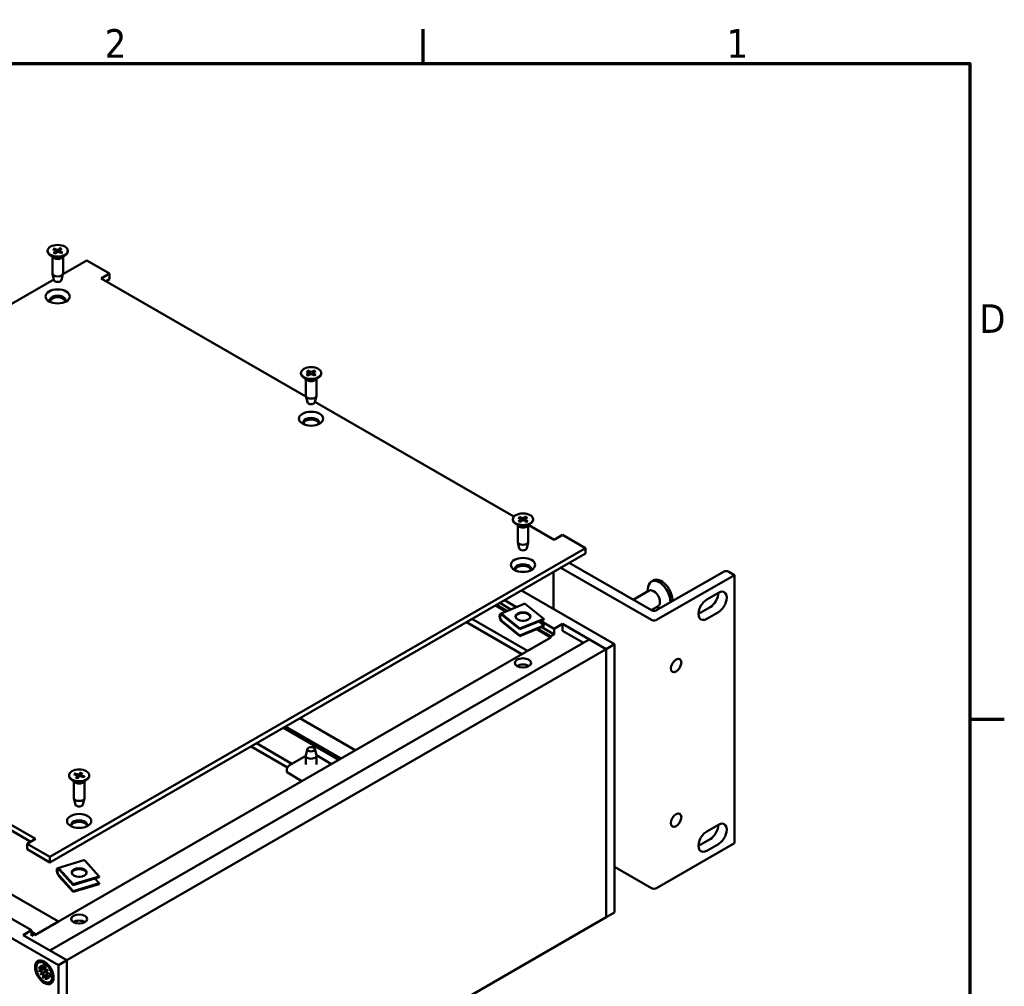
# Model space of a CAD drawing. Header units: millimetres. Extents: x 4 to 1435, y 25 to 906.
# Tile 13 of 13: x 1142 to 1428, y 621 to 902. Entities that reach past the tile are written whole.
import ezdxf

# ---------------------------------------------------------------- set-up
doc = ezdxf.new("R2010")
doc.units = ezdxf.units.MM
doc.header["$LTSCALE"] = 1.666667
doc.layers.add('Border (ANSI)', color=7, linetype='Continuous', lineweight=70)
doc.layers.add('Visible (ANSI)', color=7, linetype='Continuous', lineweight=50)
doc.styles.add('Note Text (ANSI)', font='tahoma.ttf')

# ---------------------------------------------------------------- blocks, each defined once
blk = doc.blocks.new('Borders Default Border')
at = {"layer": 'Border (ANSI)'}
for p, q in [((755.65, 533.4), (755.65, 539.42)), ((850.9, 419.1), (856.92, 419.1))]:
    blk.add_line(p, q, dxfattribs=at)
at = {"layer": 'Border (ANSI)', "flags": 128}
blk.add_lwpolyline([(12.7, 25.4), (12.7, 533.4), (850.9, 533.4), (850.9, 25.4), (12.7, 25.4)], dxfattribs=at)
at = {"layer": 'Border (ANSI)', "char_height": 5, "attachment_point": 7, "style": 'Note Text (ANSI)'}
for s, insert in [('2', (700.16, 534.42)), ('1', (808.5, 534.42)), ('D', (852.58, 486.45))]:
    blk.add_mtext(s, dxfattribs=dict(at, insert=insert))

msp = doc.modelspace()

# ---------------------------------------------------------------- linework, layer by layer
at = {"layer": 'Visible (ANSI)'}
for p, q in [((1151.861, 835.093), (1152.738, 834.669)), ((1152.169, 835.315), (1153.079, 834.915)), ((1154.106, 835.44), (1153.372, 834.934)), ((1154.491, 835.263), (1153.799, 834.737)), ((1150.344, 834.618), (1150.344, 834.475)), ((1152.044, 832.585), (1150.917, 833.468)), ((1151.744, 832.821), (1151.744, 828.058)), ((1152.078, 833.974), (1152.77, 834.5)), ((1152.463, 833.797), (1153.197, 834.303)), ((1152.814, 834.576), (1152.825, 834.047)), ((1154.4, 833.922), (1153.49, 834.322)), ((1153.748, 834.344), (1153.712, 834.224)), ((1153.755, 834.664), (1153.745, 834.21)), ((1154.708, 834.144), (1153.831, 834.568)), ((1154.525, 832.585), (1155.652, 833.468)), ((1154.825, 832.821), (1154.825, 828.058)), ((1156.225, 834.618), (1156.225, 834.475)), ((1161.747, 831.809), (1154.773, 827.782)), ((1168.373, 827.983), (1161.747, 831.809)), ((1152.208, 826.105), (1151.759, 827.933)), ((1154.361, 826.105), (1154.81, 827.933)), ((1165.941, 826.579), (1168.373, 827.983)), ((1225.391, 792.256), (1165.941, 826.579)), ((1168.373, 826.391), (1167.32, 825.783)), ((1168.373, 826.391), (1168.373, 827.983)), ((1152.166, 826.277), (1025.869, 753.36)), ((1223.938, 799.092), (1223.938, 798.949)), ((1225.639, 797.059), (1224.512, 797.942)), ((1225.556, 799.655), (1226.345, 799.177)), ((1225.556, 798.529), (1226.345, 799.007)), ((1225.904, 799.856), (1226.732, 799.4)), ((1225.904, 798.328), (1226.732, 798.784)), ((1226.404, 799.094), (1226.415, 798.609)), ((1227.854, 799.856), (1227.027, 799.4)), ((1227.854, 798.328), (1227.027, 798.784)), ((1227.354, 799.094), (1227.343, 798.609)), ((1228.202, 799.655), (1227.413, 799.177)), ((1228.202, 798.529), (1227.413, 799.007)), ((1228.12, 797.059), (1229.246, 797.942)), ((1229.82, 799.092), (1229.82, 798.949)), ((1225.338, 797.294), (1225.338, 792.532)), ((1228.42, 797.294), (1228.42, 792.532)), ((1225.803, 790.579), (1225.353, 792.407)), ((1227.955, 790.579), (1228.405, 792.407)), ((1285.798, 757.38), (1227.998, 790.751)), ((1285.472, 756.602), (1285.472, 756.459)), ((1287.172, 754.569), (1286.045, 755.452)), ((1287.048, 757.131), (1287.873, 756.674)), ((1287.134, 756.006), (1287.886, 756.504)), ((1287.38, 757.341), (1288.242, 756.906)), ((1287.497, 755.814), (1288.289, 756.291)), ((1287.939, 756.586), (1287.949, 756.087)), ((1289.328, 757.39), (1288.537, 756.914)), ((1289.445, 755.864), (1288.583, 756.298)), ((1288.887, 756.621), (1288.877, 756.15)), ((1289.692, 757.198), (1288.939, 756.701)), ((1289.777, 756.073), (1288.952, 756.531)), ((1289.653, 754.569), (1290.78, 755.452)), ((1297.469, 750.642), (1290.083, 754.906)), ((1291.353, 756.602), (1291.353, 756.459)), ((1286.872, 754.804), (1286.872, 750.042)), ((1289.954, 754.804), (1289.954, 750.042)), ((1299.901, 752.046), (1297.469, 750.642)), ((1306.527, 748.22), (1299.901, 752.046)), ((1287.336, 748.089), (1286.887, 749.917)), ((1289.489, 748.089), (1289.938, 749.917)), ((1151.046, 658.453), (1306.527, 748.22)), ((1306.527, 746.628), (1151.046, 656.861)), ((1306.527, 746.628), (1306.527, 748.22)), ((1301.847, 743.926), (1325.697, 730.155)), ((1297.277, 730.496), (1297.277, 741.288)), ((1325.697, 727.347), (1299.414, 742.521)), ((1327.229, 730.155), (1346.614, 741.347)), ((1348.146, 741.347), (1349.812, 740.385)), ((1015.324, 739.62), (1146.852, 663.683)), ((1145.473, 662.887), (1015.324, 738.028)), ((1326.298, 738.862), (1325.699, 738.516)), ((1349.812, 740.385), (1327.229, 727.347)), ((1349.812, 662.424), (1349.812, 740.385)), ((1314.973, 720.28), (1287.932, 735.892)), ((1325.025, 735.855), (1320.425, 733.199)), ((1324.595, 735.607), (1324.787, 736.958)), ((1341.815, 733.296), (1345.162, 735.229)), ((1284.927, 730.392), (1281.667, 732.275)), ((1286.556, 731.069), (1283.068, 733.083)), ((1283.456, 729.781), (1280.402, 731.544)), ((1283.795, 729.922), (1280.694, 731.713)), ((1288.763, 731.986), (1281.861, 729.118)), ((1294.442, 727.703), (1289.285, 731.841)), ((1327.639, 731.328), (1325.653, 730.181)), ((1327.209, 731.08), (1328.164, 730.695)), ((1339.382, 729.084), (1342.73, 731.016)), ((1345.162, 729.612), (1341.815, 727.679)), ((1288.122, 717.426), (1272.035, 726.714)), ((1289.686, 718.321), (1273.592, 727.613)), ((1282.383, 728.973), (1287.54, 724.835)), ((1287.54, 724.609), (1282.383, 728.746)), ((1282.383, 726.977), (1287.54, 722.84)), ((1287.54, 722.613), (1282.383, 726.751)), ((1294.442, 727.703), (1287.54, 724.835)), ((1294.442, 727.477), (1287.54, 724.609)), ((1294.442, 725.708), (1292.99, 726.873)), ((1297.469, 724.769), (1293.475, 727.075)), ((1294.442, 727.477), (1294.442, 727.703)), ((1294.442, 725.708), (1287.54, 722.84)), ((1294.442, 725.481), (1287.54, 722.613)), ((1287.54, 724.835), (1287.54, 724.609)), ((1296.496, 722.253), (1292.385, 724.626)), ((1296.496, 722.59), (1292.724, 724.767)), ((1297.469, 723.151), (1293.856, 725.237)), ((1294.442, 725.481), (1294.442, 725.708)), ((1297.469, 724.769), (1299.901, 726.173)), ((1297.469, 723.151), (1297.469, 724.769)), ((1299.901, 726.173), (1299.901, 724.218)), ((1299.901, 726.173), (1312.541, 718.876)), ((1305.984, 720.707), (1299.901, 724.218)), ((1146.676, 635.762), (1296.488, 722.257)), ((1151.046, 631.253), (1307.676, 721.684)), ((1287.54, 722.84), (1287.54, 722.613)), ((1289.686, 718.321), (1296.496, 722.253)), ((1296.496, 722.59), (1297.469, 723.151)), ((1296.496, 722.253), (1296.496, 722.59)), ((1312.541, 718.876), (1307.676, 721.684)), ((1155.91, 628.445), (1312.541, 718.876)), ((1312.541, 718.876), (1314.973, 720.28)), ((1312.541, 718.876), (1312.541, 640.921)), ((1312.541, 640.921), (1312.541, 718.876)), ((1314.973, 720.28), (1314.973, 642.325)), ((997.82, 716.91), (1153.478, 627.041)), ((1023.107, 714.959), (1153.486, 639.685)), ((1015.324, 712.421), (1145.703, 637.147)), ((1239.721, 689.482), (1223.635, 698.77)), ((1234.916, 686.708), (1218.829, 695.995)), ((1235.57, 687.086), (1219.483, 696.373)), ((1220.031, 684.491), (1209.467, 690.59)), ((1221.288, 685.563), (1211.024, 691.489)), ((1225.803, 689.847), (1225.353, 688.019)), ((1227.955, 689.847), (1228.405, 688.019)), ((1225.338, 687.847), (1220.75, 685.259)), ((1225.338, 685.284), (1225.338, 687.894)), ((1232.753, 685.459), (1228.402, 688.032)), ((1228.42, 685.284), (1228.42, 687.894)), ((1156.568, 682.179), (1156.568, 682.036)), ((1158.268, 680.146), (1157.141, 681.029)), ((1157.946, 682.473), (1158.955, 682.163)), ((1158.167, 682.727), (1159.2, 682.445)), ((1158.559, 681.405), (1159.048, 682.002)), ((1158.999, 681.277), (1159.536, 681.86)), ((1159.069, 682.056), (1159.083, 681.368)), ((1160.018, 683.082), (1159.481, 682.499)), ((1160.85, 681.631), (1159.817, 681.914)), ((1159.948, 682.306), (1159.939, 681.88)), ((1160.458, 682.954), (1159.969, 682.357)), ((1161.071, 681.886), (1160.062, 682.196)), ((1160.749, 680.146), (1161.876, 681.029)), ((1160.964, 681.818), (1160.807, 681.643)), ((1160.991, 681.865), (1160.929, 681.77)), ((1162.449, 682.179), (1162.449, 682.036)), ((1224.206, 680.525), (1220.057, 682.977)), ((1157.968, 680.382), (1157.968, 675.619)), ((1161.049, 680.382), (1161.049, 675.619)), ((1158.432, 673.666), (1157.983, 675.494)), ((1160.585, 673.666), (1161.034, 675.494)), ((1341.815, 665.895), (1345.162, 667.827)), ((1146.852, 663.683), (1144.42, 662.278)), ((1339.382, 661.682), (1342.73, 663.615)), ((1144.42, 662.278), (1151.046, 658.453)), ((1144.42, 660.686), (1144.42, 662.278)), ((1151.046, 656.861), (1144.42, 660.686)), ((1349.812, 662.424), (1327.229, 649.386)), ((1345.162, 662.21), (1341.815, 660.278)), ((1151.046, 656.861), (1151.046, 658.453)), ((1160.826, 657.504), (1153.297, 655.222)), ((1153.692, 655.031), (1157.796, 650.517)), ((1165.325, 652.8), (1161.221, 657.313)), ((1325.697, 649.386), (1314.973, 655.577)), ((1157.796, 650.291), (1153.692, 654.804)), ((1153.692, 653.035), (1157.796, 648.522)), ((1157.796, 648.295), (1153.692, 652.808)), ((1165.325, 652.8), (1157.796, 650.517)), ((1165.325, 652.573), (1157.796, 650.291)), ((1165.325, 650.804), (1164.064, 652.191)), ((1165.325, 652.573), (1165.325, 652.8)), ((1165.325, 650.804), (1157.796, 648.522)), ((1165.325, 650.578), (1157.796, 648.295)), ((1157.796, 650.517), (1157.796, 650.291)), ((1165.325, 650.578), (1165.325, 650.804)), ((1157.796, 648.522), (1157.796, 648.295)), ((1155.91, 550.491), (1312.541, 640.921)), ((1314.973, 642.325), (1312.541, 640.921)), ((1146.676, 635.754), (1153.486, 639.685)), ((1143.271, 635.742), (1145.703, 637.147)), ((1155.91, 628.445), (1143.271, 635.742)), ((1145.703, 637.147), (1145.703, 635.529)), ((1145.703, 636.652), (1146.676, 636.091)), ((1145.703, 635.529), (1146.676, 636.091)), ((1146.676, 636.091), (1146.676, 635.754)), ((1151.046, 631.253), (1155.91, 628.445)), ((1147.71, 626.397), (1148.61, 625.67)), ((1147.755, 627.779), (1148.175, 628.022)), ((1148.236, 626.945), (1148.987, 625.794)), ((1148.857, 625.72), (1148.236, 626.945)), ((1148.974, 627.127), (1149.154, 625.984)), ((1149.81, 626.644), (1149.63, 625.708)), ((1153.478, 627.041), (1155.91, 628.445)), ((1153.478, 549.086), (1153.478, 627.041)), ((1155.91, 550.491), (1155.91, 628.445)), ((1155.91, 628.445), (1155.91, 550.491)), ((1147.71, 625.432), (1148.61, 625.119)), ((1148.236, 624.276), (1148.857, 624.784)), ((1148.236, 624.276), (1148.993, 624.713)), ((1148.987, 624.56), (1148.236, 624.276)), ((1148.79, 625.622), (1149.69, 626.02)), ((1148.974, 623.243), (1149.154, 624.178)), ((1148.993, 624.713), (1150.074, 625.337)), ((1149.087, 625.793), (1149.699, 626.064)), ((1149.81, 622.76), (1149.63, 623.903)), ((1149.679, 624.083), (1150.474, 624.663)), ((1149.797, 625.327), (1150.548, 625.611)), ((1150.548, 622.942), (1149.797, 624.092)), ((1150.548, 625.611), (1149.926, 625.102)), ((1149.926, 624.167), (1150.548, 622.942)), ((1149.975, 624.254), (1150.516, 624.649)), ((1150.548, 625.611), (1150.074, 625.337)), ((1151.074, 624.455), (1150.174, 624.767)), ((1151.074, 623.489), (1150.174, 624.217)), ((1151.029, 622.108), (1151.45, 622.351))]:
    msp.add_line(p, q, dxfattribs=at)
at = {"layer": 'Visible (ANSI)', "flags": 128}
for points in [[(1152.169, 835.315), (1152.172, 835.314), (1152.176, 835.312), (1152.179, 835.31), (1152.183, 835.307), (1152.187, 835.305), (1152.19, 835.302), (1152.194, 835.3), (1152.197, 835.297), (1152.201, 835.294), (1152.204, 835.291), (1152.207, 835.288), (1152.21, 835.285), (1152.213, 835.281), (1152.216, 835.278), (1152.219, 835.274), (1152.222, 835.27), (1152.225, 835.267), (1152.227, 835.263), (1152.229, 835.259), (1152.232, 835.255), (1152.234, 835.251), (1152.236, 835.247), (1152.238, 835.243), (1152.24, 835.238)], [(1152.398, 834.833), (1152.392, 834.849), (1152.386, 834.865), (1152.379, 834.881), (1152.373, 834.896), (1152.367, 834.913), (1152.361, 834.929), (1152.354, 834.945), (1152.348, 834.961), (1152.341, 834.978), (1152.335, 834.994), (1152.328, 835.011), (1152.322, 835.028), (1152.315, 835.045), (1152.309, 835.062), (1152.302, 835.079), (1152.295, 835.096), (1152.288, 835.113), (1152.282, 835.131), (1152.275, 835.149), (1152.268, 835.166), (1152.261, 835.184), (1152.254, 835.202), (1152.247, 835.22), (1152.24, 835.238)], [(1154.049, 835.355), (1154.042, 835.33), (1154.034, 835.305), (1154.027, 835.28), (1154.02, 835.255), (1154.012, 835.23), (1154.005, 835.206), (1153.998, 835.182), (1153.991, 835.158), (1153.984, 835.134), (1153.977, 835.111), (1153.97, 835.088), (1153.963, 835.065), (1153.956, 835.042), (1153.95, 835.019), (1153.943, 834.997), (1153.936, 834.974), (1153.93, 834.952), (1153.923, 834.93), (1153.917, 834.909), (1153.91, 834.887), (1153.904, 834.866), (1153.898, 834.845), (1153.892, 834.824), (1153.885, 834.803)], [(1154.049, 835.355), (1154.051, 835.36), (1154.052, 835.364), (1154.054, 835.368), (1154.056, 835.373), (1154.057, 835.377), (1154.059, 835.381), (1154.061, 835.385), (1154.063, 835.389), (1154.066, 835.393), (1154.068, 835.397), (1154.07, 835.401), (1154.073, 835.405), (1154.075, 835.409), (1154.078, 835.412), (1154.081, 835.416), (1154.083, 835.419), (1154.086, 835.422), (1154.089, 835.425), (1154.092, 835.428), (1154.095, 835.431), (1154.098, 835.433), (1154.101, 835.436), (1154.104, 835.438), (1154.106, 835.44)], [(1152.078, 833.974), (1152.08, 833.976), (1152.082, 833.977), (1152.084, 833.978), (1152.086, 833.98), (1152.088, 833.981), (1152.09, 833.982), (1152.092, 833.983), (1152.094, 833.984), (1152.096, 833.984), (1152.098, 833.985), (1152.1, 833.985), (1152.102, 833.986), (1152.104, 833.986), (1152.106, 833.986), (1152.107, 833.986), (1152.109, 833.986), (1152.111, 833.986), (1152.113, 833.986), (1152.115, 833.986), (1152.116, 833.985), (1152.118, 833.985), (1152.119, 833.984), (1152.121, 833.983), (1152.122, 833.982)], [(1152.486, 833.813), (1152.292, 833.89), (1152.122, 833.982)], [(1154.644, 834.14), (1154.521, 834.033), (1154.368, 833.936)], [(1154.644, 834.139), (1154.646, 834.141), (1154.648, 834.143), (1154.65, 834.145), (1154.652, 834.146), (1154.654, 834.147), (1154.656, 834.148), (1154.659, 834.149), (1154.661, 834.15), (1154.664, 834.151), (1154.667, 834.151), (1154.669, 834.152), (1154.672, 834.152), (1154.675, 834.152), (1154.678, 834.152), (1154.68, 834.152), (1154.683, 834.152), (1154.686, 834.151), (1154.689, 834.15), (1154.692, 834.15), (1154.696, 834.149), (1154.699, 834.148), (1154.702, 834.147), (1154.705, 834.145), (1154.708, 834.144)], [(1225.556, 798.529), (1225.558, 798.531), (1225.561, 798.532), (1225.563, 798.533), (1225.566, 798.534), (1225.569, 798.535), (1225.571, 798.536), (1225.574, 798.537), (1225.576, 798.538), (1225.579, 798.538), (1225.581, 798.539), (1225.583, 798.539), (1225.586, 798.539), (1225.588, 798.539), (1225.59, 798.539), (1225.592, 798.539), (1225.595, 798.539), (1225.597, 798.538), (1225.599, 798.538), (1225.601, 798.537), (1225.603, 798.536), (1225.605, 798.535), (1225.606, 798.534), (1225.608, 798.533), (1225.61, 798.532)], [(1225.932, 798.343), (1225.757, 798.432), (1225.61, 798.532)], [(1225.904, 799.856), (1225.907, 799.854), (1225.911, 799.852), (1225.914, 799.85), (1225.917, 799.847), (1225.921, 799.845), (1225.924, 799.842), (1225.927, 799.839), (1225.93, 799.836), (1225.933, 799.833), (1225.936, 799.83), (1225.939, 799.827), (1225.942, 799.823), (1225.945, 799.819), (1225.948, 799.816), (1225.95, 799.812), (1225.953, 799.808), (1225.955, 799.804), (1225.957, 799.8), (1225.959, 799.796), (1225.961, 799.792), (1225.963, 799.788), (1225.965, 799.784), (1225.967, 799.779), (1225.969, 799.775)], [(1226.13, 799.308), (1226.123, 799.326), (1226.117, 799.344), (1226.111, 799.362), (1226.105, 799.38), (1226.098, 799.398), (1226.092, 799.417), (1226.086, 799.436), (1226.079, 799.454), (1226.073, 799.473), (1226.066, 799.492), (1226.059, 799.511), (1226.053, 799.531), (1226.046, 799.55), (1226.039, 799.57), (1226.032, 799.59), (1226.025, 799.61), (1226.019, 799.63), (1226.012, 799.65), (1226.005, 799.67), (1225.997, 799.691), (1225.99, 799.712), (1225.983, 799.733), (1225.976, 799.754), (1225.969, 799.775)], [(1227.79, 799.775), (1227.782, 799.754), (1227.775, 799.733), (1227.768, 799.712), (1227.761, 799.691), (1227.754, 799.67), (1227.747, 799.65), (1227.74, 799.63), (1227.733, 799.61), (1227.726, 799.59), (1227.719, 799.57), (1227.712, 799.55), (1227.706, 799.531), (1227.699, 799.511), (1227.692, 799.492), (1227.686, 799.473), (1227.679, 799.454), (1227.673, 799.436), (1227.666, 799.417), (1227.66, 799.398), (1227.654, 799.38), (1227.647, 799.362), (1227.641, 799.344), (1227.635, 799.326), (1227.629, 799.308)], [(1227.79, 799.775), (1227.791, 799.779), (1227.793, 799.784), (1227.795, 799.788), (1227.797, 799.792), (1227.799, 799.796), (1227.801, 799.8), (1227.803, 799.804), (1227.805, 799.808), (1227.808, 799.812), (1227.811, 799.816), (1227.813, 799.819), (1227.816, 799.823), (1227.819, 799.827), (1227.822, 799.83), (1227.825, 799.833), (1227.828, 799.836), (1227.831, 799.839), (1227.834, 799.842), (1227.838, 799.845), (1227.841, 799.847), (1227.844, 799.85), (1227.848, 799.852), (1227.851, 799.854), (1227.854, 799.856)], [(1228.148, 798.532), (1228.001, 798.432), (1227.827, 798.343)], [(1228.148, 798.532), (1228.15, 798.533), (1228.152, 798.534), (1228.154, 798.535), (1228.155, 798.536), (1228.157, 798.537), (1228.159, 798.538), (1228.162, 798.538), (1228.164, 798.539), (1228.166, 798.539), (1228.168, 798.539), (1228.17, 798.539), (1228.173, 798.539), (1228.175, 798.539), (1228.177, 798.539), (1228.18, 798.538), (1228.182, 798.538), (1228.185, 798.537), (1228.187, 798.536), (1228.19, 798.535), (1228.192, 798.534), (1228.195, 798.533), (1228.197, 798.532), (1228.2, 798.531), (1228.202, 798.529)], [(1287.134, 756.006), (1287.136, 756.008), (1287.138, 756.009), (1287.14, 756.01), (1287.143, 756.012), (1287.145, 756.013), (1287.148, 756.014), (1287.15, 756.015), (1287.152, 756.015), (1287.154, 756.016), (1287.157, 756.016), (1287.159, 756.017), (1287.161, 756.017), (1287.163, 756.017), (1287.165, 756.017), (1287.167, 756.017), (1287.169, 756.017), (1287.171, 756.017), (1287.173, 756.016), (1287.175, 756.016), (1287.177, 756.015), (1287.179, 756.014), (1287.18, 756.014), (1287.182, 756.013), (1287.184, 756.011)], [(1287.522, 755.83), (1287.34, 755.914), (1287.184, 756.011)], [(1287.38, 757.341), (1287.384, 757.339), (1287.387, 757.337), (1287.391, 757.335), (1287.394, 757.332), (1287.398, 757.33), (1287.401, 757.327), (1287.404, 757.324), (1287.408, 757.321), (1287.411, 757.319), (1287.414, 757.315), (1287.417, 757.312), (1287.42, 757.309), (1287.423, 757.305), (1287.426, 757.301), (1287.428, 757.298), (1287.431, 757.294), (1287.433, 757.29), (1287.436, 757.286), (1287.438, 757.282), (1287.44, 757.278), (1287.442, 757.274), (1287.444, 757.27), (1287.446, 757.266), (1287.448, 757.261)], [(1287.607, 756.821), (1287.601, 756.838), (1287.595, 756.855), (1287.589, 756.872), (1287.583, 756.889), (1287.576, 756.907), (1287.57, 756.924), (1287.564, 756.942), (1287.557, 756.959), (1287.551, 756.977), (1287.544, 756.995), (1287.538, 757.013), (1287.531, 757.032), (1287.524, 757.05), (1287.517, 757.068), (1287.511, 757.087), (1287.504, 757.106), (1287.497, 757.125), (1287.49, 757.144), (1287.483, 757.163), (1287.476, 757.182), (1287.469, 757.202), (1287.462, 757.222), (1287.455, 757.241), (1287.448, 757.261)], [(1289.267, 757.308), (1289.26, 757.285), (1289.252, 757.262), (1289.245, 757.24), (1289.238, 757.218), (1289.231, 757.196), (1289.223, 757.174), (1289.216, 757.152), (1289.209, 757.131), (1289.202, 757.11), (1289.196, 757.089), (1289.189, 757.068), (1289.182, 757.047), (1289.175, 757.026), (1289.169, 757.006), (1289.162, 756.986), (1289.155, 756.965), (1289.149, 756.946), (1289.142, 756.926), (1289.136, 756.906), (1289.13, 756.887), (1289.123, 756.867), (1289.117, 756.848), (1289.111, 756.829), (1289.105, 756.81)], [(1289.267, 757.308), (1289.268, 757.312), (1289.27, 757.316), (1289.272, 757.32), (1289.274, 757.325), (1289.276, 757.329), (1289.278, 757.333), (1289.28, 757.337), (1289.282, 757.341), (1289.284, 757.345), (1289.287, 757.349), (1289.29, 757.352), (1289.292, 757.356), (1289.295, 757.36), (1289.298, 757.363), (1289.301, 757.367), (1289.303, 757.37), (1289.306, 757.373), (1289.309, 757.376), (1289.313, 757.378), (1289.316, 757.381), (1289.319, 757.384), (1289.322, 757.386), (1289.325, 757.388), (1289.328, 757.39)], [(1289.72, 756.074), (1289.581, 755.97), (1289.415, 755.879)], [(1289.72, 756.074), (1289.721, 756.075), (1289.723, 756.076), (1289.725, 756.078), (1289.727, 756.079), (1289.729, 756.08), (1289.731, 756.08), (1289.733, 756.081), (1289.736, 756.082), (1289.738, 756.082), (1289.741, 756.083), (1289.743, 756.083), (1289.745, 756.083), (1289.748, 756.083), (1289.75, 756.083), (1289.753, 756.082), (1289.755, 756.082), (1289.758, 756.081), (1289.761, 756.08), (1289.764, 756.079), (1289.766, 756.078), (1289.769, 756.077), (1289.772, 756.076), (1289.775, 756.075), (1289.777, 756.073)], [(1158.167, 682.727), (1158.171, 682.726), (1158.175, 682.725), (1158.179, 682.723), (1158.183, 682.721), (1158.187, 682.719), (1158.192, 682.717), (1158.196, 682.715), (1158.199, 682.713), (1158.203, 682.711), (1158.207, 682.708), (1158.21, 682.705), (1158.214, 682.702), (1158.218, 682.699), (1158.221, 682.696), (1158.224, 682.693), (1158.228, 682.689), (1158.231, 682.686), (1158.233, 682.683), (1158.236, 682.679), (1158.239, 682.675), (1158.241, 682.672), (1158.243, 682.668), (1158.246, 682.664), (1158.248, 682.66)], [(1158.402, 682.333), (1158.396, 682.346), (1158.39, 682.359), (1158.384, 682.372), (1158.378, 682.385), (1158.371, 682.398), (1158.365, 682.411), (1158.359, 682.424), (1158.353, 682.437), (1158.346, 682.451), (1158.34, 682.464), (1158.334, 682.477), (1158.327, 682.491), (1158.321, 682.505), (1158.314, 682.518), (1158.308, 682.532), (1158.301, 682.546), (1158.295, 682.56), (1158.288, 682.574), (1158.281, 682.588), (1158.275, 682.602), (1158.268, 682.617), (1158.261, 682.631), (1158.254, 682.645), (1158.248, 682.66)], [(1158.559, 681.405), (1158.561, 681.406), (1158.562, 681.408), (1158.563, 681.409), (1158.564, 681.41), (1158.566, 681.411), (1158.567, 681.413), (1158.568, 681.414), (1158.57, 681.415), (1158.571, 681.416), (1158.572, 681.417), (1158.573, 681.417), (1158.575, 681.418), (1158.576, 681.419), (1158.577, 681.419), (1158.578, 681.419), (1158.579, 681.42), (1158.58, 681.42), (1158.581, 681.42), (1158.583, 681.42), (1158.584, 681.42), (1158.585, 681.42), (1158.586, 681.42), (1158.587, 681.42), (1158.588, 681.419)], [(1159.015, 681.294), (1158.793, 681.347), (1158.588, 681.419)], [(1159.976, 682.991), (1159.965, 682.936), (1159.954, 682.883), (1159.943, 682.831), (1159.933, 682.78), (1159.922, 682.729), (1159.912, 682.68), (1159.902, 682.631), (1159.893, 682.584), (1159.883, 682.537), (1159.873, 682.491), (1159.864, 682.446), (1159.855, 682.402), (1159.846, 682.358), (1159.837, 682.315), (1159.829, 682.273), (1159.82, 682.232), (1159.812, 682.191), (1159.803, 682.151), (1159.795, 682.112), (1159.787, 682.073), (1159.779, 682.035), (1159.772, 681.997), (1159.764, 681.961), (1159.756, 681.924)], [(1159.976, 682.991), (1159.977, 682.995), (1159.978, 683), (1159.979, 683.004), (1159.981, 683.009), (1159.982, 683.013), (1159.983, 683.018), (1159.985, 683.022), (1159.986, 683.026), (1159.988, 683.03), (1159.99, 683.034), (1159.991, 683.039), (1159.993, 683.043), (1159.995, 683.047), (1159.997, 683.051), (1159.999, 683.054), (1160.001, 683.058), (1160.003, 683.061), (1160.005, 683.064), (1160.007, 683.068), (1160.009, 683.071), (1160.011, 683.074), (1160.013, 683.077), (1160.015, 683.079), (1160.018, 683.082)], [(1160.991, 681.865), (1160.993, 681.867), (1160.996, 681.87), (1160.998, 681.873), (1161, 681.875), (1161.003, 681.877), (1161.006, 681.879), (1161.008, 681.881), (1161.011, 681.883), (1161.014, 681.884), (1161.018, 681.885), (1161.021, 681.887), (1161.025, 681.888), (1161.028, 681.888), (1161.032, 681.889), (1161.036, 681.89), (1161.039, 681.89), (1161.043, 681.89), (1161.047, 681.89), (1161.051, 681.889), (1161.055, 681.889), (1161.059, 681.888), (1161.063, 681.888), (1161.067, 681.887), (1161.071, 681.886)], [(1149.07, 627.003), (1149.064, 627.005), (1149.058, 627.007), (1149.052, 627.009), (1149.046, 627.012), (1149.041, 627.015), (1149.036, 627.019), (1149.03, 627.023), (1149.025, 627.027), (1149.02, 627.032), (1149.015, 627.036), (1149.011, 627.041), (1149.007, 627.047), (1149.002, 627.052), (1148.999, 627.058), (1148.995, 627.063), (1148.992, 627.07), (1148.989, 627.076), (1148.986, 627.083), (1148.983, 627.09), (1148.981, 627.097), (1148.979, 627.105), (1148.977, 627.112), (1148.975, 627.12), (1148.974, 627.127)], [(1149.07, 627.002), (1149.245, 626.939), (1149.427, 626.848), (1149.613, 626.73), (1149.799, 626.585)], [(1147.937, 625.444), (1147.927, 625.44), (1147.917, 625.437), (1147.906, 625.434), (1147.896, 625.432), (1147.886, 625.429), (1147.876, 625.427), (1147.866, 625.425), (1147.856, 625.424), (1147.846, 625.422), (1147.836, 625.421), (1147.826, 625.42), (1147.815, 625.419), (1147.805, 625.419), (1147.796, 625.419), (1147.786, 625.419), (1147.777, 625.419), (1147.768, 625.42), (1147.759, 625.421), (1147.75, 625.422), (1147.741, 625.424), (1147.733, 625.425), (1147.725, 625.427), (1147.717, 625.429), (1147.71, 625.432)], [(1147.937, 625.444), (1147.967, 625.454), (1147.996, 625.465), (1148.026, 625.475), (1148.055, 625.485), (1148.084, 625.496), (1148.113, 625.506), (1148.142, 625.516), (1148.17, 625.526), (1148.199, 625.536), (1148.227, 625.546), (1148.255, 625.556), (1148.282, 625.566), (1148.31, 625.575), (1148.337, 625.585), (1148.364, 625.594), (1148.391, 625.604), (1148.418, 625.613), (1148.445, 625.623), (1148.471, 625.632), (1148.497, 625.641), (1148.523, 625.651), (1148.549, 625.66), (1148.575, 625.669), (1148.601, 625.678)], [(1148.974, 623.243), (1148.975, 623.25), (1148.977, 623.258), (1148.98, 623.266), (1148.982, 623.274), (1148.986, 623.282), (1148.989, 623.291), (1148.993, 623.299), (1148.997, 623.307), (1149.001, 623.315), (1149.005, 623.323), (1149.011, 623.332), (1149.016, 623.34), (1149.022, 623.349), (1149.028, 623.357), (1149.034, 623.365), (1149.04, 623.373), (1149.046, 623.381), (1149.053, 623.389), (1149.06, 623.396), (1149.067, 623.404), (1149.074, 623.412), (1149.082, 623.419), (1149.09, 623.426), (1149.098, 623.433)], [(1149.632, 623.891), (1149.612, 623.873), (1149.591, 623.856), (1149.57, 623.838), (1149.549, 623.82), (1149.528, 623.802), (1149.507, 623.783), (1149.485, 623.765), (1149.464, 623.747), (1149.442, 623.728), (1149.42, 623.709), (1149.398, 623.69), (1149.376, 623.671), (1149.354, 623.652), (1149.331, 623.633), (1149.308, 623.614), (1149.286, 623.594), (1149.263, 623.574), (1149.24, 623.555), (1149.216, 623.535), (1149.193, 623.515), (1149.169, 623.494), (1149.146, 623.474), (1149.122, 623.454), (1149.098, 623.433)], [(1151.074, 623.489), (1151.068, 623.494), (1151.062, 623.499), (1151.057, 623.505), (1151.052, 623.51), (1151.047, 623.516), (1151.042, 623.522), (1151.037, 623.528), (1151.033, 623.534), (1151.03, 623.54), (1151.026, 623.546), (1151.023, 623.552), (1151.021, 623.558), (1151.018, 623.564), (1151.016, 623.571), (1151.015, 623.578), (1151.013, 623.584), (1151.012, 623.591), (1151.011, 623.597), (1151.011, 623.604), (1151.011, 623.61), (1151.011, 623.616), (1151.012, 623.622), (1151.013, 623.629), (1151.014, 623.635)], [(1151.017, 624.475), (1151.049, 624.242), (1151.059, 624.021), (1151.047, 623.818), (1151.014, 623.635)]]:
    msp.add_lwpolyline(points, dxfattribs=at)
at = {"layer": 'Visible (ANSI)'}
for centre, major_axis in [((1153.284, 834.618), (2.941, 0)), ((1153.284, 821.35), (-3.521, 0)), ((1226.879, 799.092), (2.941, 0)), ((1226.879, 785.824), (-3.521, 0)), ((1288.413, 756.602), (2.941, 0)), ((1288.413, 743.334), (-3.521, 0)), ((1288.413, 728.338), (-2.167, 0)), ((1288.413, 714.843), (2.329, 0)), ((1332.884, 714.098), (1.08, 1.871)), ((1226.879, 689.759), (-1.087, 0)), ((1159.508, 682.179), (2.941, 0)), ((1159.508, 668.911), (-3.521, 0)), ((1332.884, 669.164), (1.08, 1.871)), ((1159.508, 653.915), (-2.167, 0)), ((1159.508, 640.421), (2.329, 0)), ((1149.392, 624.943), (1.896, -3.284)), ((1149.392, 624.943), (1.637, -2.836))]:
    msp.add_ellipse(centre, major_axis=major_axis, ratio=0.5773503, dxfattribs=at)
for centre, major_axis, ratio, start_param, end_param in [((1153.284, 834.475), (2.941, 0), 0.5773503, 3.1415927, 6.2831853), ((1153.284, 833.113), (-1.541, 0), 0.5773503, 0.6351932, 2.5063995), ((1152.6, 834.574), (0.214, 0), 0.5773503, 5.6326207, 7.1563568), ((1153.208, 835.013), (0.214, 0), 0.5773503, 4.0618244, 5.5855604), ((1153.361, 834.224), (-0.214, 0), 0.5773503, 4.0618244, 5.5855604), ((1153.969, 834.663), (-0.214, 0), 0.5773503, 5.6326207, 7.1563568), ((1153.284, 828.058), (1.541, 0), 0.5773503, 3.1415927, 6.2831853), ((1153.284, 826.193), (-1.087, 0), 0.5773503, 0.1410365, 3.0005561), ((1153.284, 820.231), (2.329, 0), 0.5773503, 5.9194724, 9.7884909), ((1153.284, 819.758), (2.329, 0), 0.5773503, 0.1767399, 2.9648528), ((1226.879, 798.949), (2.941, 0), 0.5773503, 3.1415927, 6.2831853), ((1226.191, 799.092), (0.214, 0), 0.5773503, 5.5213173, 7.0450533), ((1226.879, 799.49), (0.214, 0), 0.5773503, 3.950521, 5.474257), ((1226.879, 798.695), (-0.214, 0), 0.5773503, 3.950521, 5.474257), ((1227.568, 799.092), (-0.214, 0), 0.5773503, 5.5213173, 7.0450533), ((1226.879, 797.587), (-1.541, 0), 0.5773503, 0.6351932, 2.5063995), ((1226.879, 792.532), (1.541, 0), 0.5773503, 3.1415927, 6.2831853), ((1226.879, 790.667), (-1.087, 0), 0.5773503, 0.1410365, 3.0005561), ((1226.879, 784.705), (2.329, 0), 0.5773503, 5.9194724, 9.7884909), ((1226.879, 784.232), (2.329, 0), 0.5773503, 0.1767399, 2.9648528), ((1288.413, 756.459), (2.941, 0), 0.5773503, 3.1415927, 6.2831853), ((1287.725, 756.585), (0.214, 0), 0.5773503, 5.5652532, 7.0889892), ((1288.382, 756.999), (0.214, 0), 0.5773503, 3.9944569, 5.5181929), ((1288.443, 756.205), (-0.214, 0), 0.5773503, 3.9944569, 5.5181929), ((1289.1, 756.62), (-0.214, 0), 0.5773503, 5.5652532, 7.0889892), ((1288.413, 755.097), (-1.541, 0), 0.5773503, 0.6351932, 2.5063995), ((1288.413, 750.042), (1.541, 0), 0.5773503, 3.1415927, 6.2831853), ((1288.413, 748.177), (-1.087, 0), 0.5773503, 0.1410365, 3.0005561), ((1288.413, 742.215), (2.329, 0), 0.5773503, 5.9194724, 9.7884909), ((1288.413, 741.742), (2.329, 0), 0.5773503, 0.1767399, 2.9648528), ((1347.38, 740.905), (1.083, 0), 0.5773503, 0.7853982, 2.3561945), ((1327.99, 734.549), (-2.291, 3.968), 0.5773503, 3.8681704, 6.9183785), ((1328.589, 734.895), (-2.291, 3.968), 0.5773503, 3.8681704, 6.2831853), ((1326.332, 733.591), (1.307, -2.264), 0.5773503, 0, 3.1415927), ((1342.73, 733.825), (1.72, 2.979), 0.5773503, 3.9269908, 5.4977871), ((1345.162, 732.421), (1.72, 2.979), 0.5773503, 3.9269908, 7.0685835), ((1289.285, 730.73), (-0.522, 1.257), 0.4769102, 5.5665358, 6.2831853), ((1341.815, 730.488), (-1.72, -2.979), 0.5773503, 3.9269908, 7.0685835), ((1282.383, 727.862), (-0.522, 1.257), 0.4769102, 5.5665358, 8.7081284), ((1288.413, 728.111), (2.167, 0), 0.5773503, 0.0906701, 3.0509226), ((1326.463, 730.598), (1.083, 0), 0.5773503, 3.9269908, 5.4977871), ((1282.383, 727.862), (-0.416, 1), 0.4769102, 5.5665358, 8.7081284), ((1288.413, 726.342), (1.354, 0), 0.5773503, 1.3279612, 1.8136314), ((1326.463, 727.789), (-1.083, 0), 0.5773503, 0.7853982, 2.3561945), ((1288.413, 713.046), (-2.329, 0), 0.5773503, 3.8735113, 5.5512667), ((1226.879, 687.894), (-1.541, 0), 0.5773503, 6.1421488, 9.5658145), ((1220.75, 684.148), (-0.692, -1.171), 0.584113, 3.9329522, 6.2831853), ((1159.508, 682.036), (2.941, 0), 0.5773503, 3.1415927, 6.2831853), ((1158.855, 682.054), (0.214, 0), 0.5773503, 5.8414325, 7.3651686), ((1159.292, 682.557), (0.214, 0), 0.5773503, 4.2706362, 5.7943723), ((1159.725, 681.802), (-0.214, 0), 0.5773503, 4.2706362, 5.7943723), ((1160.162, 682.305), (-0.214, 0), 0.5773503, 5.8414325, 7.3651686), ((1159.508, 680.674), (-1.541, 0), 0.5773503, 0.6351932, 2.5063995), ((1159.508, 675.619), (1.541, 0), 0.5773503, 3.1415927, 6.2831853), ((1159.508, 673.754), (-1.087, 0), 0.5773503, 0.1410365, 3.0005561), ((1159.508, 667.792), (2.329, 0), 0.5773503, 5.9194724, 9.7884909), ((1159.508, 667.319), (2.329, 0), 0.5773503, 0.1767399, 2.9648528), ((1342.73, 666.423), (1.72, 2.979), 0.5773503, 3.9269908, 5.4977871), ((1345.162, 665.019), (1.72, 2.979), 0.5773503, 3.9269908, 7.0685835), ((1341.815, 663.086), (-1.72, -2.979), 0.5773503, 3.9269908, 7.0685835), ((1153.692, 653.919), (-0.395, 1.302), 0.3795784, 5.609264, 8.7508567), ((1153.692, 653.919), (-0.314, 1.037), 0.3795784, 5.609264, 8.7508567), ((1159.508, 653.689), (2.167, 0), 0.5773503, 0.0906701, 3.0509226), ((1161.221, 656.202), (-0.395, 1.302), 0.3795784, 5.609264, 6.2831853), ((1159.508, 651.92), (1.354, 0), 0.5773503, 1.3279612, 1.8136314), ((1326.463, 649.828), (-1.083, 0), 0.5773503, 0.7853982, 2.3561945), ((1159.508, 638.623), (-2.329, 0), 0.5773503, 3.8735113, 5.5512667), ((1148.651, 625.884), (0.148, -0.257), 0.5773503, 5.3005606, 6.8814189), ((1148.651, 624.858), (-0.148, 0.257), 0.5773503, 4.1141554, 5.6950136), ((1148.493, 625.788), (0.485, 0.251), 0.4949173, 5.276872, 5.6363165), ((1148.493, 624.719), (-0.5, 0.01), 0.2107732, 3.1799978, 3.9007268), ((1148.948, 626.055), (0.148, -0.257), 0.5773503, 5.6849517, 7.26581), ((1148.748, 624.277), (0.241, 0.438), 0.2107732, 5.5240512, 6.2447802), ((1148.948, 624.345), (-0.148, 0.257), 0.5773503, 3.7297643, 5.3106226), ((1149.836, 625.542), (0.148, -0.257), 0.5773503, 3.7297643, 5.3106226), ((1149.836, 623.832), (-0.148, 0.257), 0.5773503, 5.6849517, 7.26581), ((1149.674, 625.401), (0.483, -0.031), 0.1412432, 4.979754, 5.700483), ((1149.674, 623.743), (-0.46, -0.294), 0.4949173, 3.7884615, 4.147906), ((1149.929, 624.959), (-0.214, -0.433), 0.1412432, 3.724295, 4.445024), ((1150.132, 625.029), (0.148, -0.257), 0.5773503, 4.1141554, 5.6950136), ((1150.132, 624.003), (-0.148, 0.257), 0.5773503, 5.3005606, 6.8814189)]:
    msp.add_ellipse(centre, major_axis=major_axis, ratio=ratio, start_param=start_param, end_param=end_param, dxfattribs=at)

# ---------------------------------------------------------------- block references
at = {"xscale": 1.666666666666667, "yscale": 1.666666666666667, "zscale": 1.666666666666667}
msp.add_blockref('Borders Default Border', (0, 0), dxfattribs=at)

doc.saveas('drawing.dxf')
